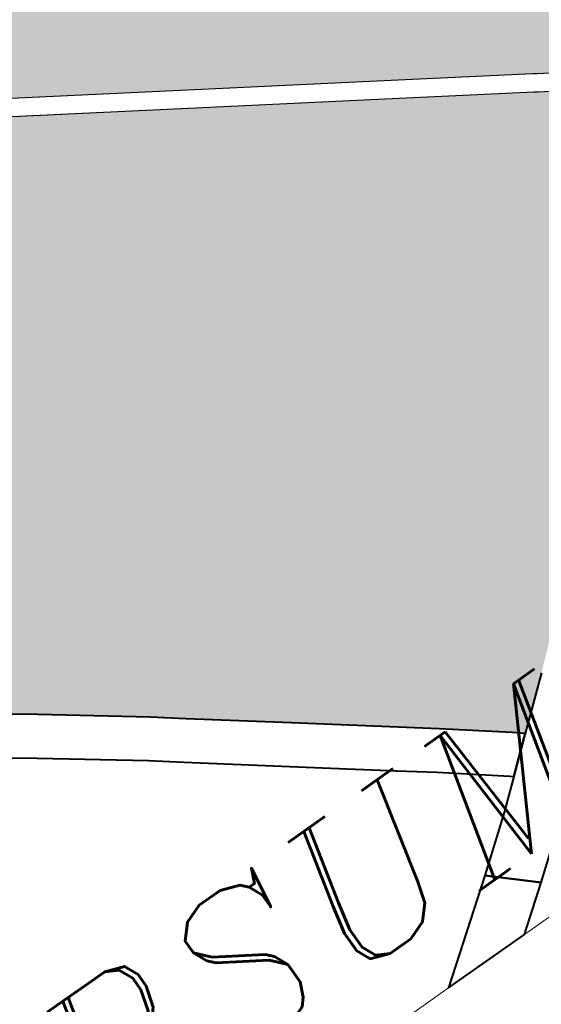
# Model space of a CAD drawing. Header units: metres. Extents: x 149090 to 149776, y 485756 to 486362.
# Tile 75 of 93: x 149629.45 to 149633.64, y 486285.67 to 486293.57. Entities that reach past the tile are written whole.
import ezdxf

# ---------------------------------------------------------------- set-up
doc = ezdxf.new("R2010")
doc.units = ezdxf.units.M
doc.header["$MEASUREMENT"] = 0
for name, color, linetype, lineweight in [('WVB-pen-brm-dik 018', 6, 'Continuous', 13), ('WVB-pen-dik 035', 1, 'Continuous', 40), ('WVB-raster-60%', 253, 'Continuous', 30), ('WVB-tekst-dik 035', 1, 'Continuous', 40)]:
    doc.layers.add(name, color=color, linetype=linetype, lineweight=lineweight)
doc.styles.add('1 200   cursief   0.18', font='ITALICS.shx', dxfattribs={"height": 0.36})

# ---------------------------------------------------------------- blocks, each defined once
blk = doc.blocks.new('INZET')
at = {"layer": 'WVB-raster-60%', "extrusion": (0, 0, -1)}
for points in [[(0.019947, -0.137108), (0.019906, -0.137066), (0.019785, -0.136712), (0.019664, -0.136321), (0.019613, -0.13599), (0.019577, -0.135626), (0.019559, -0.135376), (0.019519, -0.135087), (0.019442, -0.134835), (0.019264, -0.134538), (0.018389, -0.133293), (0.018746, -0.133063), (0.019215, -0.132752), (0.020433, -0.132016), (0.020705, -0.131845), (0.021013, -0.131646), (0.02137, -0.131417), (0.022535, -0.130678), (0.023152, -0.130274), (0.024101, -0.129677), (0.025859, -0.128555), (0.026941, -0.127864), (0.027994, -0.12719), (0.029197, -0.126431), (0.030236, -0.125768), (0.031321, -0.125074), (0.032052, -0.124605), (0.032227, -0.124494), (0.034393, -0.127914), (0.030704, -0.130266), (0.030045, -0.130685), (0.029936, -0.130755), (0.025535, -0.133557), (0.023923, -0.134584), (0.021714, -0.135992), (0.021658, -0.136028)], [(0.027919, -0.144578), (0.027148, -0.143935), (0.026078, -0.143001), (0.024206, -0.141327), (0.022529, -0.139718), (0.021653, -0.138857), (0.020161, -0.137328), (0.021818, -0.136281), (0.021875, -0.136245), (0.024084, -0.134837), (0.025697, -0.13381), (0.030097, -0.131008), (0.030207, -0.130938), (0.030865, -0.130519), (0.034554, -0.128167), (0.039547, -0.136053), (0.038718, -0.136607), (0.037622, -0.137354), (0.036523, -0.138126), (0.035424, -0.138896), (0.034138, -0.139822), (0.032689, -0.140895), (0.032232, -0.14125), (0.030887, -0.142279), (0.029528, -0.143322), (0.029005, -0.143721), (0.028082, -0.144447)]]:
    blk.add_hatch(color=256, dxfattribs=at).paths.add_polyline_path(points)
at = {"layer": 'WVB-pen-brm-dik 018'}
for p, q in [((-0.025535, -0.133557), (-0.029936, -0.130755)), ((-0.030097, -0.131008), (-0.025697, -0.13381)), ((-0.023923, -0.134584), (-0.025535, -0.133557)), ((-0.025697, -0.13381), (-0.024084, -0.134837)), ((-0.021714, -0.135992), (-0.023923, -0.134584)), ((-0.024084, -0.134837), (-0.021875, -0.136245)), ((-0.021658, -0.136028), (-0.021714, -0.135992)), ((-0.019947, -0.137108), (-0.021658, -0.136028)), ((-0.021875, -0.136245), (-0.021818, -0.136281)), ((-0.021818, -0.136281), (-0.020161, -0.137328)), ((-0.034551, -0.140388), (-0.035829, -0.139466)), ((-0.033112, -0.141452), (-0.034551, -0.140388)), ((-0.032659, -0.141804), (-0.033112, -0.141452)), ((-0.031313, -0.142834), (-0.032659, -0.141804)), ((-0.029953, -0.143878), (-0.031313, -0.142834)), ((-0.029433, -0.144275), (-0.029953, -0.143878)), ((-0.028518, -0.144996), (-0.029433, -0.144275)), ((-0.028928, -0.145418), (-0.028468, -0.145035)), ((-0.028468, -0.145035), (-0.028518, -0.144996)), ((-0.029764, -0.146067), (-0.028928, -0.145418)), ((-0.031281, -0.147208), (-0.029764, -0.146067)), ((-0.029088, -0.146681), (-0.029788, -0.147208)), ((-0.032564, -0.147208), (-0.031281, -0.147208)), ((-0.029788, -0.147208), (-0.028507, -0.147208))]:
    blk.add_line(p, q, dxfattribs=at)
at = {"layer": 'WVB-pen-dik 035', "flags": 128}
for points in [[(-0.027148, -0.143935), (-0.027919, -0.144578), (-0.027967, -0.144618), (-0.028468, -0.145035), (-0.028928, -0.145418), (-0.029764, -0.146067), (-0.029088, -0.146681), (-0.028364, -0.146119)], [(-0.046502, -0.132485), (-0.045352, -0.133182), (-0.043946, -0.134053), (-0.042705, -0.134824), (-0.041687, -0.135479), (-0.040244, -0.136429), (-0.039109, -0.137187), (-0.03802, -0.13793), (-0.036925, -0.138699), (-0.035829, -0.139466), (-0.034551, -0.140388), (-0.033112, -0.141452), (-0.032659, -0.141804), (-0.031313, -0.142834), (-0.029953, -0.143878), (-0.029433, -0.144275), (-0.028518, -0.144996), (-0.028468, -0.145035)], [(-0.027919, -0.144578), (-0.028082, -0.144447), (-0.029005, -0.143721), (-0.029528, -0.143322), (-0.030887, -0.142279), (-0.032232, -0.14125), (-0.032689, -0.140895), (-0.034138, -0.139822), (-0.035424, -0.138896), (-0.036523, -0.138126), (-0.037622, -0.137354), (-0.038718, -0.136607), (-0.039547, -0.136053)], [(-0.028468, -0.145035), (-0.027967, -0.144618), (-0.027919, -0.144578)], [(-0.029764, -0.146067), (-0.031281, -0.147208)], [(-0.029088, -0.146681), (-0.029764, -0.146067)], [(-0.029788, -0.147208), (-0.029088, -0.146681)], [(-0.031281, -0.147208), (-0.029788, -0.147208)]]:
    blk.add_lwpolyline(points, dxfattribs=at)
at = {"layer": 'WVB-raster-60%', "flags": 128}
for points in [[(-0.032227, -0.124494), (-0.034393, -0.127914), (-0.030704, -0.130266), (-0.030045, -0.130685), (-0.029936, -0.130755), (-0.025535, -0.133557), (-0.023923, -0.134584), (-0.021714, -0.135992), (-0.021658, -0.136028), (-0.019947, -0.137108), (-0.019906, -0.137066), (-0.019785, -0.136712), (-0.019664, -0.136321)], [(-0.020161, -0.137328), (-0.021818, -0.136281), (-0.021875, -0.136245), (-0.024084, -0.134837), (-0.025697, -0.13381), (-0.030097, -0.131008), (-0.030207, -0.130938), (-0.030865, -0.130519), (-0.034554, -0.128167), (-0.039547, -0.136053), (-0.038718, -0.136607), (-0.037622, -0.137354), (-0.036523, -0.138126), (-0.035424, -0.138896), (-0.034138, -0.139822), (-0.032689, -0.140895), (-0.032232, -0.14125), (-0.030887, -0.142279), (-0.029528, -0.143322), (-0.029005, -0.143721), (-0.028082, -0.144447), (-0.027919, -0.144578), (-0.027148, -0.143935)]]:
    blk.add_lwpolyline(points, dxfattribs=at)
at = {"layer": 'WVB-tekst-dik 035', "style": '1 200   cursief   0.18'}
blk.add_text('HILVERSUM', height=0.0024, dxfattribs=at).set_placement((-0.047878, -0.146216))

msp = doc.modelspace()

# ---------------------------------------------------------------- block references
at = {"layer": 'WVB-raster-60%', "xscale": 500.0000000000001, "yscale": 500.0000000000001, "zscale": 500.0000000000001, "rotation": 35.19028839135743}
msp.add_blockref('INZET', (149603.259, 486354.9637), dxfattribs=at)

doc.saveas('drawing.dxf')
